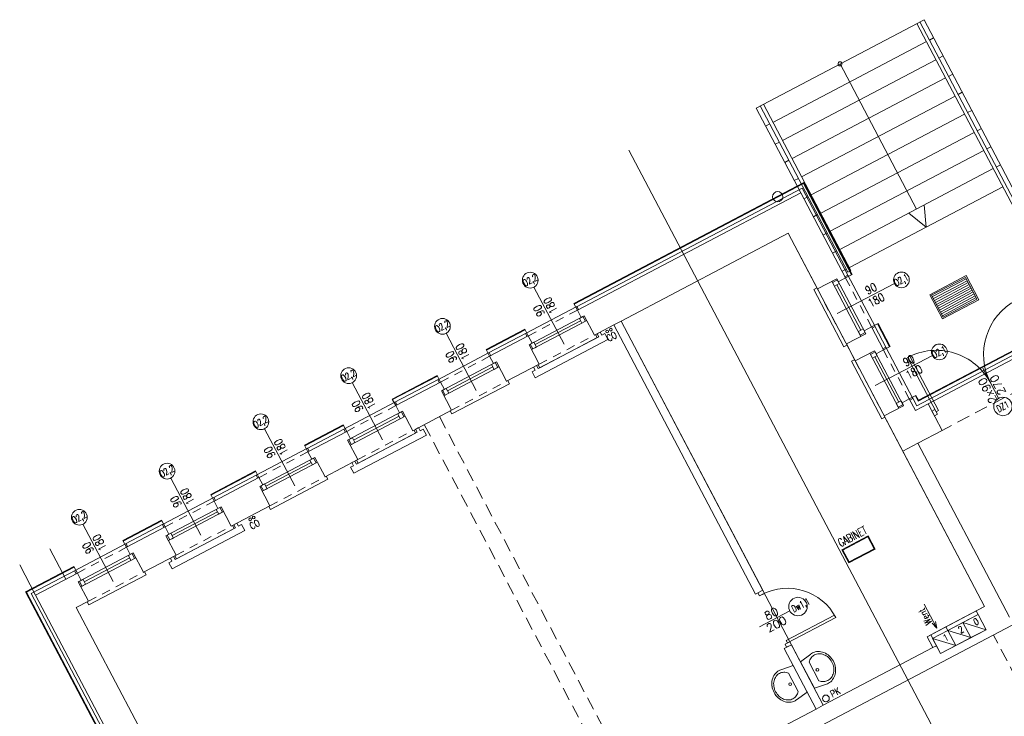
# Model space of a CAD drawing. Header units: metres. Extents: x 7408630 to 7411134, y 5569633 to 5570339.
# Tile 202 of 256: x 7410486 to 7410500, y 5569941 to 5569952. Entities that reach past the tile are written whole.
import ezdxf
from ezdxf.enums import TextEntityAlignment as Align

# ---------------------------------------------------------------- set-up
doc = ezdxf.new("R2010")
doc.units = ezdxf.units.M
doc.header["$MEASUREMENT"] = 0
doc.linetypes.add('HIDDEN', pattern=[9.525, 6.35, -3.175])
for name, color, linetype, lineweight in [('! grzejniki', 7, 'Continuous', 0), ('! tynk', 21, 'Continuous', 0), ('Hatch', 4, 'Continuous', 5), ('Istn-armatura', 6, 'Continuous', 9), ('Istn-cienka', 4, 'Continuous', 9), ('Istn-drzwi', 1, 'Continuous', 13), ('Istn-okna', 6, 'Continuous', 13), ('Istn-sciany', 3, 'Continuous', 20), ('Istn-went', 5, 'Continuous', 13), ('Istn-widok', 1, 'Continuous', 15), ('Ocieplenie', 4, 'ZIGZAG', 5), ('OPIS POM NOWE', 140, 'Continuous', 5), ('Opis_drzwi', 9, 'Continuous', 15), ('Opis_okna', 8, 'Continuous', 15), ('Opis_pom', 9, 'Continuous', 18), ('Widok', 1, 'Continuous', 15)]:
    doc.layers.add(name, color=color, linetype=linetype, lineweight=lineweight)
doc.layers.add('Wyburzenia', color=7, linetype='Continuous', lineweight=13, true_color=0xb0b0b0)
doc.styles.add('ARCHETYP', font='romans.shx', dxfattribs={"height": 15})
doc.styles.add('ARIAL', font='tahoma.ttf')
doc.styles.add('TXT', font='simplex.shx')
doc.linetypes.add('ZIGZAG', pattern='A,0.00254,-5.08,[131,ltypeshp.shx,S=5.08,R=0,X=-5.08,Y=0],-10.16,[131,ltypeshp.shx,S=5.08,R=180,X=5.08,Y=0],-5.08', length=20.32254)

# ---------------------------------------------------------------- blocks, each defined once
blk = doc.blocks.new('A$C578D6593')
for p, q in [((-26.4, 0), (-29.2, 18.8)), ((17.6, 0), (20.4, 18.8)), ((-26.4, 0), (17.6, 0)), ((-19.6, 11), (10.9, 11))]:
    blk.add_line(p, q)
blk.add_circle((-4.4, 16.5), 2)
for centre, radius, start, end in [((-10.8, 21.5), 18.6, 154.2825, 180), ((-7.7, 20), 22, 130.6955, 154.2825), ((-10.8, 23), 14.6, 154.2825, 180), ((-7.7, 21.5), 18, 130.6955, 154.2825), ((-5.7, 17.7), 25.1, 109.6071, 130.6955), ((-5.7, 19.2), 21.1, 109.6071, 130.6955), ((-4.4, 14), 29, 90, 109.6071), ((-4.4, 15.5), 25, 90, 109.6071), ((-4.4, 14), 29, 70.3929, 90), ((-4.4, 15.5), 25, 70.3929, 90), ((-3.1, 19.2), 21.1, 49.3045, 70.3929), ((-3.1, 17.7), 25.1, 49.3045, 70.3929), ((-1, 21.5), 18, 25.7175, 49.3045), ((-1, 20), 22, 25.7175, 49.3045), ((2.1, 23), 14.6, 0, 25.7175), ((2.1, 21.5), 18.6, 0, 25.7175), ((-10.8, 21.5), 18.6, 180, 188.4794), ((-10.8, 23), 14.6, 180, 205.7175), ((-7.7, 24.5), 18, 205.7175, 228.4823), ((-1, 24.5), 18, 311.5177, 334.2825), ((2.1, 23), 14.6, 334.2825, 0), ((2.1, 21.5), 18.6, 351.5206, 0)]:
    blk.add_arc(centre, radius, start, end)
blk = doc.blocks.new('A$C142d3faa')
at = {"layer": 'Hatch'}
h = blk.add_hatch(dxfattribs=at)
h.set_pattern_fill('ANSI31', color=256, angle=315, style=0)
h.set_pattern_definition([(0, (-58931.342, 183904.741), (1e-15, 3.175), [])])
h.paths.add_polyline_path([(2911.72536, 5000.60619), (2911.72536, 4964.60619), (2967.72536, 4964.60619), (2967.72536, 5000.60619)])
at = {"layer": '! grzejniki'}
for points in [[(1857.72536, 5178.60619), (1857.72536, 5173.60619), (1862.72536, 5173.60619), (1862.72536, 5163.60619), (1742.72536, 5163.60619), (1742.72536, 5173.60619), (1747.72536, 5173.60619), (1747.72536, 5178.60619), (1752.72536, 5178.60619), (1752.72536, 5173.60619), (1852.72536, 5173.60619), (1852.72536, 5178.60619)], [(2157.72536, 5178.60619), (2157.72536, 5173.60619), (2162.72536, 5173.60619), (2162.72536, 5163.60619), (2042.72536, 5163.60619), (2042.72536, 5173.60619), (2047.72536, 5173.60619), (2047.72536, 5178.60619), (2052.72536, 5178.60619), (2052.72536, 5173.60619), (2152.72536, 5173.60619), (2152.72536, 5178.60619)], [(2457.72536, 5178.60619), (2457.72536, 5173.60619), (2462.72536, 5173.60619), (2462.72536, 5163.60619), (2342.72536, 5163.60619), (2342.72536, 5173.60619), (2347.72536, 5173.60619), (2347.72536, 5178.60619), (2352.72536, 5178.60619), (2352.72536, 5173.60619), (2452.72536, 5173.60619), (2452.72536, 5178.60619)]]:
    blk.add_lwpolyline(points, close=True, dxfattribs=at)
at = {"layer": '! tynk'}
for points in [[(1537.22536, 4873.60619), (1537.22536, 5233.60619), (1617.22536, 5233.60619)], [(1537.589, 4872.60619), (1538.22536, 4872.60619), (1538.22536, 5232.60619), (1617.22536, 5232.60619)], [(1617.22536, 5222.60619), (1617.22536, 5233.60619)], [(1698.22536, 5233.60619), (1762.22536, 5233.60619)], [(1698.22536, 5222.60619), (1698.22536, 5233.60619)], [(1698.22536, 5232.60619), (1762.22536, 5232.60619)], [(1762.22536, 5222.60619), (1762.22536, 5233.60619)], [(1843.22536, 5233.60619), (1917.22536, 5233.60619)], [(1843.22536, 5222.60619), (1843.22536, 5233.60619)], [(1843.22536, 5232.60619), (1917.22536, 5232.60619)], [(1917.22536, 5222.60619), (1917.22536, 5233.60619)], [(1998.22536, 5233.60619), (2062.22536, 5233.60619)], [(1998.22536, 5222.60619), (1998.22536, 5233.60619)], [(1998.22536, 5232.60619), (2062.22536, 5232.60619)], [(2062.22536, 5222.60619), (2062.22536, 5233.60619)], [(2143.22536, 5233.60619), (2217.22536, 5233.60619)], [(2143.22536, 5222.60619), (2143.22536, 5233.60619)], [(2143.22536, 5232.60619), (2217.22536, 5232.60619)], [(2217.22536, 5222.60619), (2217.22536, 5233.60619)], [(2298.22536, 5233.60619), (2362.22536, 5233.60619)], [(2298.22536, 5222.60619), (2298.22536, 5233.60619)], [(2298.22536, 5232.60619), (2362.22536, 5232.60619)], [(2362.22536, 5222.60619), (2362.22536, 5233.60619)], [(2443.22536, 5233.60619), (2823.22536, 5233.60619), (2823.22536, 5081.60619)], [(2443.22536, 5222.60619), (2443.22536, 5233.60619)], [(2443.22536, 5232.60619), (2822.22536, 5232.60619), (2822.22536, 5081.60619)], [(2812.22536, 5081.60619), (2823.22536, 5081.60619)], [(2812.22536, 5000.60619), (2823.22536, 5000.60619)], [(2822.22536, 5000.60619), (2822.22536, 4962.60619)], [(2823.22536, 5000.60619), (2823.22536, 4962.60619)], [(2812.22536, 4962.60619), (2823.22536, 4962.60619)], [(2812.22536, 4881.60619), (2823.22536, 4881.60619)], [(2822.22536, 4881.60619), (2822.22536, 4872.60619), (3117.22536, 4872.60619)], [(2823.22536, 4881.60619), (2823.22536, 4873.60619), (3117.22536, 4873.60619)]]:
    blk.add_lwpolyline(points, dxfattribs=at)
blk.add_lwpolyline([(2492.22536, 4543.60619), (2673.22536, 4543.60619), (2673.22536, 4561.60619), (2768.22536, 4561.60619), (2768.22536, 5178.60619), (2492.22536, 5178.60619)], close=True, dxfattribs=at)
at = {"layer": 'Istn-armatura'}
for centre, radius in [((1877.22536, 5174.60619), 2), ((1883.22536, 5174.60619), 2), ((2467.22536, 5174.60619), 2), ((2473.22536, 5174.60619), 2), ((2500.22536, 4550.60619), 5)]:
    blk.add_circle(centre, radius, dxfattribs=at)
at = {"layer": 'Istn-cienka'}
for points in [[(1548.22536, 5222.60619), (1548.22536, 5272.60619)], [(1598.22536, 5222.60619), (1598.22536, 5272.60619)]]:
    blk.add_lwpolyline(points, dxfattribs=at)
at = {"layer": 'Istn-cienka', "linetype": 'HIDDEN', "ltscale": 2}
for points in [[(1698.22536, 5222.60619), (1617.22536, 5222.60619)], [(1843.22536, 5222.60619), (1762.22536, 5222.60619)], [(1998.22536, 5222.60619), (1917.22536, 5222.60619)], [(2143.22536, 5222.60619), (2062.22536, 5222.60619)], [(2298.22536, 5222.60619), (2217.22536, 5222.60619)], [(2443.22536, 5222.60619), (2362.22536, 5222.60619)], [(1612.22536, 5178.60619), (1703.22536, 5178.60619)], [(1757.22536, 5178.60619), (1848.22536, 5178.60619)], [(1912.22536, 5178.60619), (2003.22536, 5178.60619)], [(2057.22536, 5178.60619), (2148.22536, 5178.60619)], [(2212.22536, 5178.60619), (2303.22536, 5178.60619)], [(2357.22536, 5178.60619), (2448.22536, 5178.60619)], [(2768.22536, 5086.60619), (2768.22536, 4995.60619)], [(2812.22536, 5000.60619), (2812.22536, 5081.60619)], [(2768.22536, 4967.60619), (2768.22536, 4876.60619)], [(2812.22536, 4881.60619), (2812.22536, 4962.60619)]]:
    blk.add_lwpolyline(points, dxfattribs=at)
at = {"layer": 'Istn-cienka'}
for points in [[(2909.72536, 4962.60619), (2969.72536, 4962.60619), (2969.72536, 5002.60619), (2909.72536, 5002.60619)], [(2911.72536, 4964.60619), (2967.72536, 4964.60619), (2967.72536, 5000.60619), (2911.72536, 5000.60619)]]:
    blk.add_lwpolyline(points, close=True, dxfattribs=at)
at = {"layer": 'Istn-drzwi'}
for points in [[(2842.22536, 4936.60619), (2842.22536, 4846.60619), (2838.22536, 4846.60619), (2838.22536, 4936.60619)], [(2838.22536, 4850.60619), (2833.22536, 4850.60619), (2833.22536, 4842.60619), (2838.22536, 4842.60619)], [(2492.22536, 4728.60619), (2492.22536, 4733.60619), (2484.22536, 4733.60619), (2484.22536, 4728.60619)], [(2568.22536, 4652.60619), (2488.22536, 4652.60619), (2488.22536, 4648.60619), (2568.22536, 4648.60619)], [(2492.22536, 4648.60619), (2492.22536, 4643.60619), (2484.22536, 4643.60619), (2484.22536, 4648.60619)]]:
    blk.add_lwpolyline(points, close=True, dxfattribs=at)
blk.add_lwpolyline([(2513.22536, 4688.60619), (2463.22536, 4688.60619)], dxfattribs=at)
for centre, radius, start, end in [((2838.22536, 4846.60619), 90, 0.00000004, 90.00000004), ((3018.22536, 4846.60619), 90, 89.99999996, 179.99999996), ((2488.22536, 4648.60619), 80, 359.99999996, 89.99999996)]:
    blk.add_arc(centre, radius, start, end, dxfattribs=at)
at = {"layer": 'Istn-okna'}
for points in [[(1612.22536, 5210.60619), (1703.22536, 5210.60619)], [(1612.22536, 5202.60619), (1703.22536, 5202.60619)], [(1620.22536, 5206.60619), (1695.22536, 5206.60619)], [(1757.22536, 5210.60619), (1848.22536, 5210.60619)], [(1757.22536, 5202.60619), (1848.22536, 5202.60619)], [(1765.22536, 5206.60619), (1840.22536, 5206.60619)], [(1912.22536, 5210.60619), (2003.22536, 5210.60619)], [(1912.22536, 5202.60619), (2003.22536, 5202.60619)], [(1920.22536, 5206.60619), (1995.22536, 5206.60619)], [(2057.22536, 5210.60619), (2148.22536, 5210.60619)], [(2057.22536, 5202.60619), (2148.22536, 5202.60619)], [(2065.22536, 5206.60619), (2140.22536, 5206.60619)], [(2212.22536, 5210.60619), (2303.22536, 5210.60619)], [(2212.22536, 5202.60619), (2303.22536, 5202.60619)], [(2220.22536, 5206.60619), (2295.22536, 5206.60619)], [(2357.22536, 5210.60619), (2448.22536, 5210.60619)], [(2357.22536, 5202.60619), (2448.22536, 5202.60619)], [(2365.22536, 5206.60619), (2440.22536, 5206.60619)], [(2792.22536, 5086.60619), (2792.22536, 4995.60619)], [(2800.22536, 5086.60619), (2800.22536, 4995.60619)], [(2796.22536, 5078.60619), (2796.22536, 5003.60619)], [(2792.22536, 4967.60619), (2792.22536, 4876.60619)], [(2800.22536, 4967.60619), (2800.22536, 4876.60619)], [(2796.22536, 4959.60619), (2796.22536, 4884.60619)]]:
    blk.add_lwpolyline(points, dxfattribs=at)
for points in [[(1614.22536, 5210.60619), (1620.22536, 5210.60619), (1620.22536, 5202.60619), (1614.22536, 5202.60619)], [(1695.22536, 5210.60619), (1701.22536, 5210.60619), (1701.22536, 5202.60619), (1695.22536, 5202.60619)], [(1759.22536, 5210.60619), (1765.22536, 5210.60619), (1765.22536, 5202.60619), (1759.22536, 5202.60619)], [(1840.22536, 5210.60619), (1846.22536, 5210.60619), (1846.22536, 5202.60619), (1840.22536, 5202.60619)], [(1914.22536, 5210.60619), (1920.22536, 5210.60619), (1920.22536, 5202.60619), (1914.22536, 5202.60619)], [(1995.22536, 5210.60619), (2001.22536, 5210.60619), (2001.22536, 5202.60619), (1995.22536, 5202.60619)], [(2059.22536, 5210.60619), (2065.22536, 5210.60619), (2065.22536, 5202.60619), (2059.22536, 5202.60619)], [(2140.22536, 5210.60619), (2146.22536, 5210.60619), (2146.22536, 5202.60619), (2140.22536, 5202.60619)], [(2214.22536, 5210.60619), (2220.22536, 5210.60619), (2220.22536, 5202.60619), (2214.22536, 5202.60619)], [(2295.22536, 5210.60619), (2301.22536, 5210.60619), (2301.22536, 5202.60619), (2295.22536, 5202.60619)], [(2359.22536, 5210.60619), (2365.22536, 5210.60619), (2365.22536, 5202.60619), (2359.22536, 5202.60619)], [(2440.22536, 5210.60619), (2446.22536, 5210.60619), (2446.22536, 5202.60619), (2440.22536, 5202.60619)], [(2800.22536, 5084.60619), (2800.22536, 5078.60619), (2792.22536, 5078.60619), (2792.22536, 5084.60619)], [(2800.22536, 5003.60619), (2800.22536, 4997.60619), (2792.22536, 4997.60619), (2792.22536, 5003.60619)], [(2800.22536, 4965.60619), (2800.22536, 4959.60619), (2792.22536, 4959.60619), (2792.22536, 4965.60619)], [(2800.22536, 4884.60619), (2800.22536, 4878.60619), (2792.22536, 4878.60619), (2792.22536, 4884.60619)]]:
    blk.add_lwpolyline(points, close=True, dxfattribs=at)
at = {"layer": 'Istn-sciany'}
blk.add_line((2833.22536, 4862.60619), (2833.22536, 4818.60619), dxfattribs=at)
for points in [[(1548.22536, 5222.60619), (1617.22536, 5222.60619)], [(1548.22536, 5222.60619), (1548.22536, 4862.60619)], [(1617.22536, 5210.60619), (1617.22536, 5222.60619)], [(1698.22536, 5222.60619), (1762.22536, 5222.60619)], [(1698.22536, 5210.60619), (1698.22536, 5222.60619)], [(1762.22536, 5210.60619), (1762.22536, 5222.60619)], [(1843.22536, 5222.60619), (1917.22536, 5222.60619)], [(1843.22536, 5210.60619), (1843.22536, 5222.60619)], [(1917.22536, 5210.60619), (1917.22536, 5222.60619)], [(1998.22536, 5222.60619), (2062.22536, 5222.60619)], [(1998.22536, 5210.60619), (1998.22536, 5222.60619)], [(2062.22536, 5210.60619), (2062.22536, 5222.60619)], [(2143.22536, 5222.60619), (2217.22536, 5222.60619)], [(2143.22536, 5210.60619), (2143.22536, 5222.60619)], [(2217.22536, 5210.60619), (2217.22536, 5222.60619)], [(2298.22536, 5222.60619), (2362.22536, 5222.60619)], [(2298.22536, 5210.60619), (2298.22536, 5222.60619)], [(2362.22536, 5210.60619), (2362.22536, 5222.60619)], [(2443.22536, 5222.60619), (2812.22536, 5222.60619)], [(2443.22536, 5210.60619), (2443.22536, 5222.60619)], [(2812.22536, 5222.60619), (2812.22536, 5081.60619)], [(1612.22536, 5210.60619), (1617.22536, 5210.60619)], [(1612.22536, 5178.60619), (1612.22536, 5210.60619)], [(1698.22536, 5210.60619), (1703.22536, 5210.60619)], [(1703.22536, 5178.60619), (1703.22536, 5210.60619)], [(1757.22536, 5210.60619), (1762.22536, 5210.60619)], [(1757.22536, 5178.60619), (1757.22536, 5210.60619)], [(1843.22536, 5210.60619), (1848.22536, 5210.60619)], [(1848.22536, 5178.60619), (1848.22536, 5210.60619)], [(1912.22536, 5210.60619), (1917.22536, 5210.60619)], [(1912.22536, 5178.60619), (1912.22536, 5210.60619)], [(1998.22536, 5210.60619), (2003.22536, 5210.60619)], [(2003.22536, 5178.60619), (2003.22536, 5210.60619)], [(2057.22536, 5210.60619), (2062.22536, 5210.60619)], [(2057.22536, 5178.60619), (2057.22536, 5210.60619)], [(2143.22536, 5210.60619), (2148.22536, 5210.60619)], [(2148.22536, 5178.60619), (2148.22536, 5210.60619)], [(2212.22536, 5210.60619), (2217.22536, 5210.60619)], [(2212.22536, 5178.60619), (2212.22536, 5210.60619)], [(2298.22536, 5210.60619), (2303.22536, 5210.60619)], [(2303.22536, 5178.60619), (2303.22536, 5210.60619)], [(2357.22536, 5210.60619), (2362.22536, 5210.60619)], [(2357.22536, 5178.60619), (2357.22536, 5210.60619)], [(2443.22536, 5210.60619), (2448.22536, 5210.60619)], [(2448.22536, 5178.60619), (2448.22536, 5210.60619)], [(1592.22536, 5178.60619), (1612.22536, 5178.60619)], [(1592.22536, 5178.60619), (1592.22536, 4561.60619)], [(1703.22536, 5178.60619), (1757.22536, 5178.60619)], [(1848.22536, 5178.60619), (1912.22536, 5178.60619)], [(2003.22536, 5178.60619), (2057.22536, 5178.60619)], [(2148.22536, 5178.60619), (2212.22536, 5178.60619)], [(2303.22536, 5178.60619), (2357.22536, 5178.60619)], [(2448.22536, 5178.60619), (2480.22536, 5178.60619)], [(2480.22536, 5178.60619), (2480.22536, 4733.60619)], [(2492.22536, 5178.60619), (2768.22536, 5178.60619)], [(2492.22536, 5178.60619), (2492.22536, 4733.60619)], [(2768.22536, 5178.60619), (2768.22536, 5086.60619)], [(2768.22536, 5086.60619), (2800.22536, 5086.60619)], [(2800.22536, 5086.60619), (2800.22536, 5081.60619)], [(2800.22536, 5081.60619), (2812.22536, 5081.60619)], [(2768.22536, 4995.60619), (2768.22536, 4967.60619)], [(2768.22536, 4995.60619), (2800.22536, 4995.60619)], [(2800.22536, 5000.60619), (2800.22536, 4995.60619)], [(2800.22536, 5000.60619), (2812.22536, 5000.60619)], [(2812.22536, 5000.60619), (2812.22536, 4962.60619)], [(2768.22536, 4967.60619), (2800.22536, 4967.60619)], [(2800.22536, 4967.60619), (2800.22536, 4962.60619)], [(2800.22536, 4962.60619), (2812.22536, 4962.60619)], [(2800.22536, 4881.60619), (2800.22536, 4876.60619)], [(2800.22536, 4881.60619), (2812.22536, 4881.60619)], [(2812.22536, 4881.60619), (2812.22536, 4862.60619)], [(2768.22536, 4876.60619), (2768.22536, 4561.60619)], [(2768.22536, 4876.60619), (2800.22536, 4876.60619)], [(2812.22536, 4862.60619), (2833.22536, 4862.60619)], [(2793.22536, 4818.60619), (2833.22536, 4818.60619)], [(2793.22536, 4818.60619), (2793.22536, 4530.60619)], [(2480.22536, 4733.60619), (2492.22536, 4733.60619)], [(2480.22536, 4643.60619), (2492.22536, 4643.60619)], [(2480.22536, 4643.60619), (2480.22536, 4543.60619)], [(2492.22536, 4643.60619), (2492.22536, 4543.60619)], [(2673.22536, 4543.60619), (2673.22536, 4561.60619)], [(2673.22536, 4561.60619), (2679.22536, 4561.60619)], [(2679.22536, 4530.60619), (2679.22536, 4561.60619)], [(2704.22536, 4561.60619), (2768.22536, 4561.60619)], [(2704.22536, 4555.60619), (2704.22536, 4561.60619)], [(2704.22536, 4555.60619), (2754.22536, 4555.60619)], [(2754.22536, 4530.60619), (2754.22536, 4555.60619)], [(2370.22536, 4543.60619), (2480.22536, 4543.60619)], [(2492.22536, 4543.60619), (2673.22536, 4543.60619)], [(2679.22536, 4530.60619), (2754.22536, 4530.60619)], [(2370.22536, 4518.60619), (2833.22536, 4518.60619)]]:
    blk.add_lwpolyline(points, dxfattribs=at)
at = {"layer": 'Istn-went'}
for points in [[(2691.72536, 4605.82921), (2691.72536, 4565.78268)], [(2691.72536, 4565.78268), (2689.04587, 4575.78268)], [(2691.72536, 4565.78268), (2694.40485, 4575.78268)], [(2679.22536, 4561.60619), (2704.22536, 4561.60619)], [(2679.22536, 4555.60619), (2704.22536, 4530.60619)], [(2704.22536, 4555.60619), (2729.22536, 4530.60619)], [(2729.22536, 4555.60619), (2754.22536, 4530.60619)]]:
    blk.add_lwpolyline(points, dxfattribs=at)
for points in [[(2679.22536, 4530.60619), (2704.22536, 4530.60619), (2704.22536, 4555.60619), (2679.22536, 4555.60619)], [(2704.22536, 4530.60619), (2729.22536, 4530.60619), (2729.22536, 4555.60619), (2704.22536, 4555.60619)], [(2729.22536, 4530.60619), (2754.22536, 4530.60619), (2754.22536, 4555.60619), (2729.22536, 4555.60619)]]:
    blk.add_lwpolyline(points, close=True, dxfattribs=at)
at = {"layer": 'Istn-widok', "linetype": 'HIDDEN', "ltscale": 3}
for p, q in [((2167.23195, 5178.60619), (2167.23195, 4543.60619)), ((2192.23195, 5178.60619), (2192.23195, 4543.60619))]:
    blk.add_line(p, q, dxfattribs=at)
at = {"layer": 'Istn-widok'}
for points in [[(2812.22536, 5362.60619), (3089.73195, 5362.60619)], [(2812.22536, 5222.60619), (2812.22536, 5362.60619)], [(2819.22536, 5362.60619), (2819.22536, 5087.60619)], [(2824.22536, 5362.60619), (2824.22536, 5087.60619)], [(2950.97866, 5362.60619), (2950.97866, 5122.60619)], [(3077.73195, 5362.60619), (3077.73195, 4862.60619)], [(3082.73195, 5362.60619), (3082.73195, 4862.60619)], [(3089.73195, 5362.60619), (3089.73195, 4862.60619)], [(2812.22536, 5332.60619), (2819.22536, 5332.60619)], [(2824.22536, 5332.60619), (3077.73195, 5332.60619)], [(3082.73195, 5332.60619), (3089.73195, 5332.60619)], [(2812.22536, 5302.60619), (2819.22536, 5302.60619)], [(2824.22536, 5302.60619), (3077.73195, 5302.60619)], [(3082.73195, 5302.60619), (3089.73195, 5302.60619)], [(2812.22536, 5272.60619), (2819.22536, 5272.60619)], [(2824.22536, 5272.60619), (3077.73195, 5272.60619)], [(3082.73195, 5272.60619), (3089.73195, 5272.60619)], [(2812.22536, 5242.60619), (2819.22536, 5242.60619)], [(2824.22536, 5242.60619), (3077.73195, 5242.60619)], [(3082.73195, 5242.60619), (3089.73195, 5242.60619)], [(1700.22536, 5227.60619), (1615.22536, 5227.60619)], [(1615.22536, 5222.60619), (1615.22536, 5227.60619)], [(1700.22536, 5222.60619), (1700.22536, 5227.60619)], [(1845.22536, 5227.60619), (1760.22536, 5227.60619)], [(1760.22536, 5222.60619), (1760.22536, 5227.60619)], [(1845.22536, 5222.60619), (1845.22536, 5227.60619)], [(2000.22536, 5227.60619), (1915.22536, 5227.60619)], [(1915.22536, 5222.60619), (1915.22536, 5227.60619)], [(2000.22536, 5222.60619), (2000.22536, 5227.60619)], [(2145.22536, 5227.60619), (2060.22536, 5227.60619)], [(2060.22536, 5222.60619), (2060.22536, 5227.60619)], [(2145.22536, 5222.60619), (2145.22536, 5227.60619)], [(2300.22536, 5227.60619), (2215.22536, 5227.60619)], [(2215.22536, 5222.60619), (2215.22536, 5227.60619)], [(2300.22536, 5222.60619), (2300.22536, 5227.60619)], [(2445.22536, 5227.60619), (2360.22536, 5227.60619)], [(2360.22536, 5222.60619), (2360.22536, 5227.60619)], [(2445.22536, 5222.60619), (2445.22536, 5227.60619)], [(2812.22536, 5212.60619), (2819.22536, 5212.60619)], [(2824.22536, 5212.60619), (3077.73195, 5212.60619)], [(3082.73195, 5212.60619), (3089.73195, 5212.60619)], [(2812.22536, 5182.60619), (2819.22536, 5182.60619)], [(2824.22536, 5182.60619), (3077.73195, 5182.60619)], [(3082.73195, 5182.60619), (3089.73195, 5182.60619)], [(1610.22536, 5178.60619), (1610.22536, 5173.60619)], [(1610.22536, 5173.60619), (1705.22536, 5173.60619)], [(1705.22536, 5178.60619), (1705.22536, 5173.60619)], [(1755.22536, 5178.60619), (1755.22536, 5173.60619)], [(1755.22536, 5173.60619), (1850.22536, 5173.60619)], [(1850.22536, 5178.60619), (1850.22536, 5173.60619)], [(1910.22536, 5178.60619), (1910.22536, 5173.60619)], [(1910.22536, 5173.60619), (2005.22536, 5173.60619)], [(2005.22536, 5178.60619), (2005.22536, 5173.60619)], [(2055.22536, 5178.60619), (2055.22536, 5173.60619)], [(2055.22536, 5173.60619), (2150.22536, 5173.60619)], [(2150.22536, 5178.60619), (2150.22536, 5173.60619)], [(2210.22536, 5178.60619), (2210.22536, 5173.60619)], [(2210.22536, 5173.60619), (2305.22536, 5173.60619)], [(2305.22536, 5178.60619), (2305.22536, 5173.60619)], [(2355.22536, 5178.60619), (2355.22536, 5173.60619)], [(2355.22536, 5173.60619), (2450.22536, 5173.60619)], [(2450.22536, 5178.60619), (2450.22536, 5173.60619)], [(2480.22536, 5178.60619), (2492.22536, 5178.60619)], [(2812.22536, 5152.60619), (2819.22536, 5152.60619)], [(2824.22536, 5152.60619), (3077.73195, 5152.60619)], [(3082.73195, 5152.60619), (3089.73195, 5152.60619)], [(2812.22536, 5122.60619), (2819.22536, 5122.60619)], [(2824.22536, 5122.60619), (3077.73195, 5122.60619)], [(3082.73195, 5122.60619), (3089.73195, 5122.60619)], [(2763.22536, 5088.60619), (2763.22536, 4993.60619)], [(2768.22536, 5088.60619), (2763.22536, 5088.60619)], [(2812.22536, 5092.60619), (2819.22536, 5092.60619)], [(2812.22536, 5083.60619), (2817.22536, 5083.60619)], [(2817.22536, 4998.60619), (2817.22536, 5083.60619)], [(2819.22536, 5087.60619), (2824.22536, 5087.60619)], [(2824.22536, 5092.60619), (3077.73195, 5092.60619)], [(2812.22536, 4998.60619), (2817.22536, 4998.60619)], [(2768.22536, 4993.60619), (2763.22536, 4993.60619)], [(2763.22536, 4969.60619), (2763.22536, 4874.60619)], [(2768.22536, 4969.60619), (2763.22536, 4969.60619)], [(2812.22536, 4964.60619), (2817.22536, 4964.60619)], [(2817.22536, 4879.60619), (2817.22536, 4964.60619)], [(2768.22536, 4874.60619), (2763.22536, 4874.60619)], [(2812.22536, 4879.60619), (2817.22536, 4879.60619)], [(2833.22536, 4862.60619), (3023.22536, 4862.60619)], [(2793.22536, 4818.60619), (2768.22536, 4818.60619)], [(2754.22536, 4555.60619), (2754.22536, 4561.60619)], [(2480.22536, 4543.60619), (2492.22536, 4543.60619)], [(2673.22536, 4543.60619), (2679.22536, 4543.60619)]]:
    blk.add_lwpolyline(points, dxfattribs=at)
at = {"layer": 'Istn-widok', "linetype": 'HIDDEN', "ltscale": 3}
for points in [[(3023.22536, 4818.60619), (2833.22536, 4818.60619)], [(2760.22536, 4243.60619), (2760.22536, 4518.60619)]]:
    blk.add_lwpolyline(points, dxfattribs=at)
at = {"layer": 'Istn-widok'}
for centre, radius in [((2950.97866, 5362.60619), 3), ((2779.73195, 5233.10619), 7.5)]:
    blk.add_circle(centre, radius, dxfattribs=at)
at = {"layer": 'Ocieplenie', "linetype": 'ZIGZAG', "ltscale": 0.75}
for points in [[(1539.40718, 4867.60619), (1543.22536, 4867.60619), (1543.22536, 5227.60619), (1617.22536, 5227.60619)], [(1698.22536, 5227.60619), (1762.22536, 5227.60619)], [(1843.22536, 5227.60619), (1917.22536, 5227.60619)], [(1998.22536, 5227.60619), (2062.22536, 5227.60619)], [(2143.22536, 5227.60619), (2217.22536, 5227.60619)], [(2298.22536, 5227.60619), (2362.22536, 5227.60619)], [(2443.22536, 5227.60619), (2817.22536, 5227.60619), (2817.22536, 5081.60619)], [(2817.22536, 5000.60619), (2817.22536, 4962.60619)], [(2817.22536, 4881.60619), (2817.22536, 4867.60619), (3117.22536, 4867.60619)]]:
    blk.add_lwpolyline(points, dxfattribs=at)
at = {"layer": 'Opis_drzwi'}
blk.add_lwpolyline([(2928.22536, 4871.60619), (2928.22536, 4821.60619)], dxfattribs=at)
for centre in [(2928.22536, 4808.10619), (2526.72536, 4688.60619)]:
    blk.add_circle(centre, 13.5, dxfattribs=at)
at = {"layer": 'Opis_okna'}
for points in [[(1657.72536, 5187.44731), (1657.72536, 5282.03251)], [(1802.72536, 5187.44731), (1802.72536, 5282.03251)], [(1957.72536, 5187.44731), (1957.72536, 5282.03251)], [(2102.72536, 5187.44731), (2102.72536, 5282.03251)], [(2257.72536, 5187.44731), (2257.72536, 5282.03251)], [(2402.72536, 5187.44731), (2402.72536, 5282.03251)], [(2777.14577, 5041.10619), (2871.65168, 5041.10619)], [(2777.14577, 4922.10619), (2871.65168, 4922.10619)]]:
    blk.add_lwpolyline(points, dxfattribs=at)
for centre in [(1657.80392, 5293.53224), (1802.72536, 5293.53251), (1957.72536, 5293.53251), (2102.72536, 5293.53251), (2257.72536, 5293.53251), (2402.72536, 5293.53251), (2883.15168, 5041.10619), (2883.15168, 4922.03251)]:
    blk.add_circle(centre, 11.5, dxfattribs=at)
at = {"layer": 'Opis_pom', "ltscale": 0.7}
for points in [[(2622.11974, 4710.48004), (2665.63974, 4710.48004), (2665.63974, 4732.24004), (2622.11974, 4732.24004)], [(2623.20774, 4711.56804), (2664.55174, 4711.56804), (2664.55174, 4731.15204), (2623.20774, 4731.15204)]]:
    blk.add_lwpolyline(points, close=True, dxfattribs=at)
at = {"layer": 'Widok'}
for points in [[(2950.97866, 5092.60619), (2938.09474, 5122.60619)], [(2950.97866, 5092.60619), (2963.86257, 5122.60619)]]:
    blk.add_lwpolyline(points, dxfattribs=at)
at = {"layer": 'Wyburzenia'}
blk.add_lwpolyline([(2618.89189, 5394.62735), (2618.89189, 1061.61997)], dxfattribs=at)
at = {"layer": 'Istn-armatura', "rotation": 90}
blk.add_blockref('A$C578D6593', (2480.22536, 4597.96981), dxfattribs=at)
at = {"layer": 'Istn-armatura', "xscale": -1, "rotation": 270}
blk.add_blockref('A$C578D6593', (2492.22536, 4597.96981), dxfattribs=at)
at = {"layer": 'Istn-armatura', "style": 'ARCHETYP', "width": 0.8}
for s, p in [('CO', (1872.34351, 5159.97113)), ('CO', (2462.34351, 5159.97113)), ('PK', (2509.28512, 4547.14449))]:
    blk.add_text(s, height=10, rotation=0.00000004, dxfattribs=at).set_placement(p)
at = {"layer": 'Istn-drzwi', "color": 8, "style": 'ARCHETYP'}
for s, rotation, p in [('2x90', 89.99999996, (2925.22536, 4819.37898)), ('270', 89.99999996, (2942.3725, 4824.05216)), ('80', 359.99999996, (2477.20255, 4691.60619)), ('200', 359.99999996, (2471.42128, 4674.45905))]:
    blk.add_text(s, height=12, rotation=rotation, dxfattribs=at).set_placement(p)
at = {"layer": 'Istn-went', "style": 'ARCHETYP', "width": 0.8}
for s, rotation, p in [('Went', 89.99999996, (2689.39513, 4576.45244)), ('1', 0.00000004, (2693.38679, 4542.78372)), ('2', 0.00000004, (2718.38679, 4542.78372)), ('0', 0.00000004, (2743.38679, 4542.78372))]:
    blk.add_text(s, height=10, rotation=rotation, dxfattribs=at).set_placement(p)
at = {"layer": 'OPIS POM NOWE', "style": 'ARIAL'}
for tag, p in [('E1,4', (2085.45351, 1677.90272)), ('E1,4', (2642.56507, 1467.09858)), ('E1,4', (2887.55495, 1334.66914)), ('E1,1', (2346.15173, 945.30692)), ('E1,2', (2380.28977, 731.46058)), ('E1,4', (3248.92697, 423.56227)), ('E1,3', (2269.29047, 389.84746)), ('E1,5', (4145.39689, -41.41678))]:
    blk.add_attdef(tag, text='', height=23.936, dxfattribs=at).set_placement(p, align=Align.MIDDLE_CENTER)
at = {"layer": 'Opis_drzwi', "style": 'ARCHETYP', "width": 0.7}
for s, p in [('DZ1', (2918.8073, 4803.18451)), ('Dw1,1', (2517.3073, 4683.68451))]:
    blk.add_text(s, height=10, dxfattribs=at).set_placement(p)
at = {"layer": 'Opis_okna', "style": 'ARCHETYP'}
for s, height, width, p in [('O2,2', 10, 0.7, (1646.59561, 5288.61056)), ('O2,2', 10, 0.7, (1791.51705, 5288.61083)), ('O2,2', 10, 0.7, (1946.51705, 5288.61083)), ('O2,2', 10, 0.7, (2091.51705, 5288.61083)), ('O2,2', 10, 0.7, (2246.51705, 5288.61083)), ('O2,2', 10, 0.7, (2391.51705, 5288.61083)), ('90', 12, 0.8, (2829.49584, 5044.5696)), ('180', 12, 0.8, (2824.38427, 5026.20122)), ('O2,1', 10, 0.7, (2871.94337, 5036.18451)), ('90', 12, 0.8, (2829.49584, 4925.5696)), ('O2,1', 10, 0.7, (2871.94337, 4917.11083)), ('180', 12, 0.8, (2824.38427, 4907.20122))]:
    blk.add_text(s, height=height, dxfattribs=dict(at, width=width)).set_placement(p)
at = {"layer": 'Opis_okna', "style": 'ARCHETYP', "width": 0.8}
for s, p in [('180', (1672.63033, 5234.68581)), ('180', (1817.63033, 5234.68581)), ('180', (1972.63033, 5234.68581)), ('180', (2117.63033, 5234.68581)), ('180', (2272.63033, 5234.68581)), ('180', (2417.63033, 5234.68581)), ('90', (1654.26195, 5239.79738)), ('90', (1799.26195, 5239.79738)), ('90', (1954.26195, 5239.79738)), ('90', (2099.26195, 5239.79738)), ('90', (2254.26195, 5239.79738)), ('90', (2399.26195, 5239.79738))]:
    blk.add_text(s, height=12, rotation=90, dxfattribs=at).set_placement(p)
at = {"layer": 'Opis_pom', "ltscale": 0.7, "style": 'TXT', "width": 0.7}
blk.add_text('GABINET', height=12, dxfattribs=at).set_placement((2644.99487, 4736.28635), align=Align.CENTER)
at = {"layer": 'Opis_pom', "ltscale": 0.7, "style": 'ARIAL'}
for tag, p in [('B1,18', (784.17545, 4749.37691)), ('B1,21', (1474.16062, 4744.55225)), ('B1/17', (593.195, 4721.36004)), ('1,22', (2015.9973, 4715.61993)), ('1,23', (2643.87974, 4721.36004)), ('A1,1', (-123.27527, 4710.79271)), ('B1,1', (2964.21389, 4687.19476)), ('B1,19', (983.47704, 4684.25047)), ('A1,6', (-365.37937, 4657.22679)), ('A1,16', (198.20726, 4631.43636)), ('B1,20', (1267.19488, 4624.63245)), ('B1,3', (3298.01304, 4567.23582)), ('B1,4', (4545.10985, 4480.62225)), ('A1,5', (-782.1155, 4446.93269)), ('A1,2', (-186.91937, 4425.11232)), ('A1,15', (198.20726, 4391.00084)), ('B1,2', (2872.01208, 4302.45919)), ('A1,3', (-121.28956, 4150.90563)), ('B1,8', (2427.38319, 4053.12316)), ('B1,6', (4754.92624, 3940.33462)), ('A1,4', (-837.67923, 3920.77219)), ('B1,14', (401.20606, 3890.99898)), ('B1,13', (1255.28314, 3857.26479)), ('B1,10', (1961.59927, 3852.27607)), ('B1,5', (4487.88744, 3854.52406)), ('B1,9', (2126.78184, 3827.24689)), ('B1,7', (3203.17952, 3799.68363)), ('B1,11', (2118.65879, 3658.83867)), ('B1,12', (1949.47729, 3633.25719)), ('C1,2', (2894.60473, 3427.28336)), ('C1,3', (2160.24672, 3198.45588)), ('C1,1', (3129.25555, 2706.44899)), ('C1,4', (2077.33924, 2485.4131)), ('C1,5', (2131.38321, 2180.30979)), ('C1,10', (3196.04343, 2172.92088)), ('C1,9', (3215.99552, 1907.6342)), ('C1,6', (2168.07384, 1819.58528)), ('D0,18', (1348.65318, 1483.78164)), ('C1,8', (2890.19555, 1472.29709)), ('C1,7', (2247.74624, 1432.40489)), ('D,03', (680.14667, 1361.20684)), ('D0,15', (1769.82602, 1360.28568)), ('D,07', (301.65348, 1339.2086)), ('D0,6', (-189.6235, 1299.11733)), ('D0,8', (-573.60597, 1280.79442)), ('D0,4', (520.2942, 1181.60376)), ('D0,2', (1011.71883, 1184.66707)), ('D0,14', (1790.01141, 1156.00202)), ('D,05', (264.32997, 1077.69749)), ('D0,13', (1760.78024, 974.27002)), ('D0,09', (-770.07094, 944.55513)), ('D0,1', (999.98875, 928.60626)), ('D0,10', (-751.07239, 564.55801)), ('D0,11', (-751.07239, 336.73827)), ('D0,12', (198.7439, 306.39703))]:
    blk.add_attdef(tag, text='', height=11.968, dxfattribs=at).set_placement(p, align=Align.MIDDLE_CENTER)

msp = doc.modelspace()

# ---------------------------------------------------------------- block references
at = {"xscale": 0.01, "yscale": 0.01, "zscale": 0.01, "rotation": 27.75854060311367}
msp.add_blockref('A$C142d3faa', (7410496.7794, 5569889.66285), dxfattribs=at)

doc.saveas('drawing.dxf')
